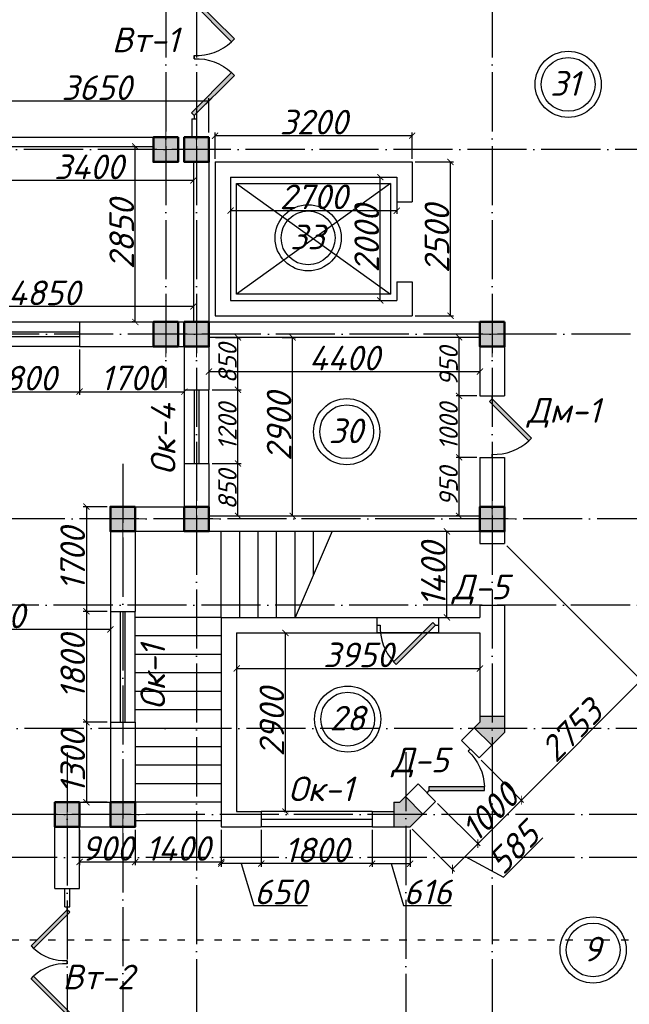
# Model space of a CAD drawing. Header units: millimetres. Extents: x 1112040 to 6903494, y -332921 to -150905.
# Tile 43 of 150: x 1520869 to 1530768, y -194403 to -178414. Entities that reach past the tile are written whole.
import ezdxf

# ---------------------------------------------------------------- set-up
doc = ezdxf.new("R2010")
doc.units = ezdxf.units.MM
doc.linetypes.add('ACAD_ISO03W100', pattern=[30, 12, -18])
doc.linetypes.add('ACAD_ISO04W100', pattern=[30, 24, -3, 0, -3])
for name, color, linetype in [('kolonn', 7, 'Continuous'), ('os', 253, 'Continuous'), ('razmer', 7, 'Continuous')]:
    doc.layers.add(name, color=color, linetype=linetype)
doc.styles.get("Standard").update_dxf_attribs({"font": 'isocpeui.ttf'})
doc.dimstyles.new('ISO-25', dxfattribs={"dimtxt": 400, "dimasz": 100, "dimexe": 50, "dimexo": 50, "dimgap": 20, "dimtad": 1, "dimdec": 0, "dimtxsty": 'Standard', "dimblk": 'ARCHTICK', "dimcen": 20, "dimclrd": 1, "dimclre": 1, "dimadec": 0, "dimazin": 0, "dimtfac": 1, "dimtdec": 0, "dimtmove": 0, "dimatfit": 3, "dimldrblk": 'ARCHTICK', "dimfxl": 1, "dimarcsym": 0})
doc.dimstyles.get("Standard").update_dxf_attribs({"dimtxt": 300, "dimasz": 100, "dimexe": 50, "dimexo": 50, "dimgap": 20, "dimtad": 1, "dimdec": 0, "dimzin": 0, "dimdsep": 46, "dimtxsty": 'Standard', "dimblk": 'ARCHTICK', "dimcen": 20, "dimclrd": 1, "dimclre": 1, "dimclrt": 256, "dimadec": 0, "dimazin": 0, "dimtfac": 1, "dimtdec": 0, "dimtofl": 0, "dimtmove": 0, "dimatfit": 3, "dimldrblk": 'ARCHTICK', "dimfxl": 1, "dimtolj": 1, "dimtzin": 0, "dimarcsym": 0})

# ---------------------------------------------------------------- blocks, each defined once
blk = doc.blocks.new('ghsdd')
at = {"ltscale": 50}
h = blk.add_hatch(color=256, dxfattribs=at)
h.paths.add_polyline_path([(0, 200), (-200, 200), (-200, 0), (0, 0)])
h.paths.add_polyline_path([(200, 0), (200, 200), (0, 200), (0, 0)])
h.paths.add_polyline_path([(0, 0), (-200, 0), (-200, -200), (0, -200)])
h.paths.add_polyline_path([(0, 0), (0, -200), (200, -200), (200, 0)])
at = {"lineweight": 0}
for p, q in [((0, -374), (0, 374)), ((-374, 0), (374, 0))]:
    blk.add_line(p, q, dxfattribs=at)
at = {"lineweight": 50, "ltscale": 50}
blk.add_lwpolyline([(200, 200), (200, -200), (-200, -200), (-200, 200), (200, 200)], dxfattribs=at)
blk = doc.blocks.new('jfgjhsdf')
blk.add_hatch(color=1).paths.add_polyline_path([(-593, 731), (-637, 687), (0, 50), (44, 94)])
at = {"color": 1}
for p, q in [((0, 1000), (0, 950)), ((0, 50), (0, 0))]:
    blk.add_line(p, q, dxfattribs=at)
blk.add_lwpolyline([(0, 50), (-637, 687), (-593, 731), (44, 94), (0, 50)], dxfattribs=at)
blk.add_arc((-33, 130), 821, 87.662, 132.9147, dxfattribs=at)
blk = doc.blocks.new('_ArchTick')
at = {"color": 0, "linetype": 'ByBlock', "const_width": 0.15}
blk.add_lwpolyline([(-0.5, -0.5), (0.5, 0.5)], dxfattribs=at)
blk = doc.blocks.new('*D2472')
at = {"color": 1, "lineweight": -2, "transparency": 16777216}
for p, q in [((1525162, -188372), (1525233, -188372)), ((1525183, -191272), (1525183, -188372)), ((1525162, -191272), (1525233, -191272))]:
    blk.add_line(p, q, dxfattribs=at)
at = {"color": 1, "lineweight": -2, "transparency": 16777216, "xscale": 100, "yscale": 100, "zscale": 100}
for p, rotation in [((1525183, -188372), 90), ((1525183, -191272), 270)]:
    blk.add_blockref('_ArchTick', p, dxfattribs=dict(at, rotation=rotation))
at = {"color": 0, "transparency": 16777216, "insert": (1524963, -189822), "char_height": 400, "attachment_point": 5, "rotation": 90}
blk.add_mtext('2900', dxfattribs=at)
blk = doc.blocks.new('*D2473')
at = {"color": 1, "lineweight": -2, "transparency": 16777216}
for p, q in [((1524392, -188892), (1524392, -188999)), ((1524392, -188949), (1528342, -188949)), ((1528342, -188892), (1528342, -188999))]:
    blk.add_line(p, q, dxfattribs=at)
at = {"color": 1, "lineweight": -2, "transparency": 16777216, "xscale": 100, "yscale": 100, "zscale": 100, "rotation": 180}
blk.add_blockref('_ArchTick', (1524392, -188949), dxfattribs=at)
at = {"color": 1, "lineweight": -2, "transparency": 16777216, "xscale": 100, "yscale": 100, "zscale": 100}
blk.add_blockref('_ArchTick', (1528342, -188949), dxfattribs=at)
at = {"color": 0, "transparency": 16777216, "insert": (1526367, -188729), "char_height": 400, "attachment_point": 5}
blk.add_mtext('3950', dxfattribs=at)
blk = doc.blocks.new('*D2419')
at = {"color": 1, "lineweight": -2, "transparency": 16777216}
for p, q in [((1525129, -183572), (1525351, -183572)), ((1525301, -186472), (1525301, -183572)), ((1525129, -186472), (1525351, -186472))]:
    blk.add_line(p, q, dxfattribs=at)
at = {"color": 1, "lineweight": -2, "transparency": 16777216, "xscale": 100, "yscale": 100, "zscale": 100}
for p, rotation in [((1525301, -183572), 90), ((1525301, -186472), 270)]:
    blk.add_blockref('_ArchTick', p, dxfattribs=dict(at, rotation=rotation))
at = {"color": 0, "transparency": 16777216, "insert": (1525081, -185022), "char_height": 400, "attachment_point": 5, "rotation": 90}
blk.add_mtext('2900', dxfattribs=at)
blk = doc.blocks.new('*D2476')
at = {"color": 1, "lineweight": -2, "transparency": 16777216}
for p, q in [((1523942, -184047), (1523942, -184179)), ((1523942, -184129), (1528342, -184129)), ((1528342, -184097), (1528342, -184179))]:
    blk.add_line(p, q, dxfattribs=at)
at = {"color": 1, "lineweight": -2, "transparency": 16777216, "xscale": 100, "yscale": 100, "zscale": 100, "rotation": 180}
blk.add_blockref('_ArchTick', (1523942, -184129), dxfattribs=at)
at = {"color": 1, "lineweight": -2, "transparency": 16777216, "xscale": 100, "yscale": 100, "zscale": 100}
blk.add_blockref('_ArchTick', (1528342, -184129), dxfattribs=at)
at = {"color": 0, "transparency": 16777216, "insert": (1526142, -183909), "char_height": 400, "attachment_point": 5}
blk.add_mtext('4400', dxfattribs=at)
blk = doc.blocks.new('*D2477')
at = {"color": 1, "lineweight": -2, "transparency": 16777216}
for p, q in [((1527721, -186722), (1527856, -186722)), ((1527806, -188122), (1527806, -186722)), ((1527721, -188122), (1527856, -188122))]:
    blk.add_line(p, q, dxfattribs=at)
at = {"color": 1, "lineweight": -2, "transparency": 16777216, "xscale": 100, "yscale": 100, "zscale": 100}
for p, rotation in [((1527806, -186722), 90), ((1527806, -188122), 270)]:
    blk.add_blockref('_ArchTick', p, dxfattribs=dict(at, rotation=rotation))
at = {"color": 0, "transparency": 16777216, "insert": (1527586, -187422), "char_height": 400, "attachment_point": 5, "rotation": 90}
blk.add_mtext('1400', dxfattribs=at)
blk = doc.blocks.new('*D2478')
at = {"color": 1, "lineweight": -2, "transparency": 16777216}
for p, q in [((1522742, -191572), (1522742, -192143)), ((1524142, -191572), (1524142, -192143)), ((1524142, -192093), (1522742, -192093))]:
    blk.add_line(p, q, dxfattribs=at)
at = {"color": 1, "lineweight": -2, "transparency": 16777216, "xscale": 100, "yscale": 100, "zscale": 100, "rotation": 180}
blk.add_blockref('_ArchTick', (1522742, -192093), dxfattribs=at)
at = {"color": 1, "lineweight": -2, "transparency": 16777216, "xscale": 100, "yscale": 100, "zscale": 100}
blk.add_blockref('_ArchTick', (1524142, -192093), dxfattribs=at)
at = {"color": 0, "transparency": 16777216, "insert": (1523442, -191873), "char_height": 400, "attachment_point": 5}
blk.add_mtext('1400', dxfattribs=at)
blk = doc.blocks.new('*D2480')
at = {"color": 1, "lineweight": -2, "transparency": 16777216}
for p, q in [((1524292, -181271), (1524292, -181564)), ((1526992, -181271), (1526992, -181564)), ((1524292, -181514), (1526992, -181514))]:
    blk.add_line(p, q, dxfattribs=at)
at = {"color": 1, "lineweight": -2, "transparency": 16777216, "xscale": 100, "yscale": 100, "zscale": 100, "rotation": 180}
blk.add_blockref('_ArchTick', (1524292, -181514), dxfattribs=at)
at = {"color": 1, "lineweight": -2, "transparency": 16777216, "xscale": 100, "yscale": 100, "zscale": 100}
blk.add_blockref('_ArchTick', (1526992, -181514), dxfattribs=at)
at = {"color": 0, "transparency": 16777216, "insert": (1525642, -181291), "char_height": 400, "attachment_point": 5}
blk.add_mtext('2700', dxfattribs=at)
blk = doc.blocks.new('*D2481')
at = {"color": 1, "lineweight": -2, "transparency": 16777216}
for p, q in [((1526724, -182972), (1526724, -180972)), ((1526745, -180972), (1526774, -180972)), ((1526745, -182972), (1526774, -182972))]:
    blk.add_line(p, q, dxfattribs=at)
at = {"color": 1, "lineweight": -2, "transparency": 16777216, "xscale": 100, "yscale": 100, "zscale": 100}
for p, rotation in [((1526724, -180972), 90), ((1526724, -182972), 270)]:
    blk.add_blockref('_ArchTick', p, dxfattribs=dict(at, rotation=rotation))
at = {"color": 0, "transparency": 16777216, "insert": (1526504, -181972), "char_height": 400, "attachment_point": 5, "rotation": 90}
blk.add_mtext('2000', dxfattribs=at)
blk = doc.blocks.new('*D2519')
at = {"layer": 'razmer', "color": 1, "lineweight": -2, "transparency": 16777216}
for p, q in [((1523692, -183070), (1518842, -183070)), ((1518842, -183071), (1518842, -183120)), ((1523692, -183071), (1523692, -183120))]:
    blk.add_line(p, q, dxfattribs=at)
at = {"layer": 'razmer', "color": 1, "lineweight": -2, "transparency": 16777216, "xscale": 100, "yscale": 100, "zscale": 100, "rotation": 180}
blk.add_blockref('_ArchTick', (1518842, -183070), dxfattribs=at)
at = {"layer": 'razmer', "color": 1, "lineweight": -2, "transparency": 16777216, "xscale": 100, "yscale": 100, "zscale": 100}
blk.add_blockref('_ArchTick', (1523692, -183070), dxfattribs=at)
at = {"layer": 'razmer', "color": 0, "transparency": 16777216, "insert": (1521267, -182850), "char_height": 400, "attachment_point": 5}
blk.add_mtext('4850', dxfattribs=at)
blk = doc.blocks.new('*D2520')
at = {"layer": 'razmer', "color": 1, "lineweight": -2, "transparency": 16777216}
for p, q in [((1522717, -180472), (1522696, -180472)), ((1522746, -183322), (1522746, -180472)), ((1522717, -183322), (1522696, -183322))]:
    blk.add_line(p, q, dxfattribs=at)
at = {"layer": 'razmer', "color": 1, "lineweight": -2, "transparency": 16777216, "xscale": 100, "yscale": 100, "zscale": 100}
for p, rotation in [((1522746, -180472), 90), ((1522746, -183322), 270)]:
    blk.add_blockref('_ArchTick', p, dxfattribs=dict(at, rotation=rotation))
at = {"layer": 'razmer', "color": 0, "transparency": 16777216, "insert": (1522526, -181897), "char_height": 400, "attachment_point": 5, "rotation": 90}
blk.add_mtext('2850', dxfattribs=at)
blk = doc.blocks.new('*D2758')
at = {"layer": 'razmer', "color": 1, "lineweight": -2, "transparency": 16777216}
for p, q in [((1520292, -180522), (1520292, -181074)), ((1523692, -180865), (1523692, -181074)), ((1523692, -181024), (1520292, -181024))]:
    blk.add_line(p, q, dxfattribs=at)
at = {"layer": 'razmer', "color": 1, "lineweight": -2, "transparency": 16777216, "xscale": 100, "yscale": 100, "zscale": 100, "rotation": 180}
blk.add_blockref('_ArchTick', (1520292, -181024), dxfattribs=at)
at = {"layer": 'razmer', "color": 1, "lineweight": -2, "transparency": 16777216, "xscale": 100, "yscale": 100, "zscale": 100}
blk.add_blockref('_ArchTick', (1523692, -181024), dxfattribs=at)
at = {"layer": 'razmer', "color": 0, "transparency": 16777216, "insert": (1521992, -180804), "char_height": 400, "attachment_point": 5}
blk.add_mtext('3400', dxfattribs=at)
blk = doc.blocks.new('*D2787')
at = {"color": 1, "lineweight": -2, "transparency": 16777216}
for p, q in [((1520042, -183772), (1520042, -184505)), ((1521842, -183772), (1521842, -184505)), ((1520042, -184455), (1521842, -184455))]:
    blk.add_line(p, q, dxfattribs=at)
at = {"color": 1, "lineweight": -2, "transparency": 16777216, "xscale": 100, "yscale": 100, "zscale": 100, "rotation": 180}
blk.add_blockref('_ArchTick', (1520042, -184455), dxfattribs=at)
at = {"color": 1, "lineweight": -2, "transparency": 16777216, "xscale": 100, "yscale": 100, "zscale": 100}
blk.add_blockref('_ArchTick', (1521842, -184455), dxfattribs=at)
at = {"color": 0, "transparency": 16777216, "insert": (1520942, -184235), "char_height": 400, "attachment_point": 5}
blk.add_mtext('1800', dxfattribs=at)
blk = doc.blocks.new('*D2788')
at = {"color": 1, "lineweight": -2, "transparency": 16777216}
for p, q in [((1521842, -183772), (1521842, -184505)), ((1523542, -183772), (1523542, -184505)), ((1521842, -184455), (1523542, -184455))]:
    blk.add_line(p, q, dxfattribs=at)
at = {"color": 1, "lineweight": -2, "transparency": 16777216, "xscale": 100, "yscale": 100, "zscale": 100, "rotation": 180}
blk.add_blockref('_ArchTick', (1521842, -184455), dxfattribs=at)
at = {"color": 1, "lineweight": -2, "transparency": 16777216, "xscale": 100, "yscale": 100, "zscale": 100}
blk.add_blockref('_ArchTick', (1523542, -184455), dxfattribs=at)
at = {"color": 0, "transparency": 16777216, "insert": (1522692, -184233), "char_height": 400, "attachment_point": 5}
blk.add_mtext('1700', dxfattribs=at)
blk = doc.blocks.new('*D2789')
at = {"color": 1, "lineweight": -2, "transparency": 16777216}
for p, q in [((1522292, -186322), (1521902, -186322)), ((1521952, -186322), (1521952, -188022)), ((1522292, -188022), (1521902, -188022))]:
    blk.add_line(p, q, dxfattribs=at)
at = {"color": 1, "lineweight": -2, "transparency": 16777216, "xscale": 100, "yscale": 100, "zscale": 100}
for p, rotation in [((1521952, -186322), 90), ((1521952, -188022), 270)]:
    blk.add_blockref('_ArchTick', p, dxfattribs=dict(at, rotation=rotation))
at = {"color": 0, "transparency": 16777216, "insert": (1521730, -187172), "char_height": 400, "attachment_point": 5, "rotation": 90}
blk.add_mtext('1700', dxfattribs=at)
blk = doc.blocks.new('*D2790')
at = {"color": 1, "lineweight": -2, "transparency": 16777216}
for p, q in [((1522292, -188022), (1521902, -188022)), ((1521952, -188022), (1521952, -189822)), ((1522292, -189822), (1521902, -189822))]:
    blk.add_line(p, q, dxfattribs=at)
at = {"color": 1, "lineweight": -2, "transparency": 16777216, "xscale": 100, "yscale": 100, "zscale": 100}
for p, rotation in [((1521952, -188022), 90), ((1521952, -189822), 270)]:
    blk.add_blockref('_ArchTick', p, dxfattribs=dict(at, rotation=rotation))
at = {"color": 0, "transparency": 16777216, "insert": (1521732, -188922), "char_height": 400, "attachment_point": 5, "rotation": 90}
blk.add_mtext('1800', dxfattribs=at)
blk = doc.blocks.new('*D2791')
at = {"color": 1, "lineweight": -2, "transparency": 16777216}
for p, q in [((1522292, -189822), (1521902, -189822)), ((1521952, -189822), (1521952, -191122)), ((1522292, -191122), (1521902, -191122))]:
    blk.add_line(p, q, dxfattribs=at)
at = {"color": 1, "lineweight": -2, "transparency": 16777216, "xscale": 100, "yscale": 100, "zscale": 100}
for p, rotation in [((1521952, -189822), 90), ((1521952, -191122), 270)]:
    blk.add_blockref('_ArchTick', p, dxfattribs=dict(at, rotation=rotation))
at = {"color": 0, "transparency": 16777216, "insert": (1521732, -190472), "char_height": 400, "attachment_point": 5, "rotation": 90}
blk.add_mtext('1300', dxfattribs=at)
blk = doc.blocks.new('*D2793')
at = {"color": 1, "lineweight": -2, "transparency": 16777216}
for p, q in [((1522342, -188316), (1518442, -188316)), ((1518442, -188334), (1518442, -188366)), ((1522342, -188334), (1522342, -188366))]:
    blk.add_line(p, q, dxfattribs=at)
at = {"color": 1, "lineweight": -2, "transparency": 16777216, "xscale": 100, "yscale": 100, "zscale": 100, "rotation": 180}
blk.add_blockref('_ArchTick', (1518442, -188316), dxfattribs=at)
at = {"color": 1, "lineweight": -2, "transparency": 16777216, "xscale": 100, "yscale": 100, "zscale": 100}
blk.add_blockref('_ArchTick', (1522342, -188316), dxfattribs=at)
at = {"color": 0, "transparency": 16777216, "insert": (1520392, -188096), "char_height": 400, "attachment_point": 5}
blk.add_mtext('3900', dxfattribs=at)
blk = doc.blocks.new('*D2914')
at = {"color": 1, "lineweight": -2, "transparency": 16777216}
for p, q in [((1524792, -191572), (1524792, -192169)), ((1526592, -191572), (1526592, -192169)), ((1526592, -192119), (1524792, -192119))]:
    blk.add_line(p, q, dxfattribs=at)
at = {"color": 1, "lineweight": -2, "transparency": 16777216, "xscale": 100, "yscale": 100, "zscale": 100, "rotation": 180}
blk.add_blockref('_ArchTick', (1524792, -192119), dxfattribs=at)
at = {"color": 1, "lineweight": -2, "transparency": 16777216, "xscale": 100, "yscale": 100, "zscale": 100}
blk.add_blockref('_ArchTick', (1526592, -192119), dxfattribs=at)
at = {"color": 0, "transparency": 16777216, "insert": (1525692, -191899), "char_height": 400, "attachment_point": 5}
blk.add_mtext('1800', dxfattribs=at)
blk = doc.blocks.new('*D2915')
at = {"color": 1, "lineweight": -2, "transparency": 16777216}
for p, q in [((1524142, -191572), (1524142, -192169)), ((1524792, -191572), (1524792, -192169)), ((1524792, -192119), (1524142, -192119)), ((1524467, -192119), (1524671, -192799)), ((1524671, -192799), (1525542, -192799))]:
    blk.add_line(p, q, dxfattribs=at)
at = {"color": 1, "lineweight": -2, "transparency": 16777216, "xscale": 100, "yscale": 100, "zscale": 100, "rotation": 180}
blk.add_blockref('_ArchTick', (1524142, -192119), dxfattribs=at)
at = {"color": 1, "lineweight": -2, "transparency": 16777216, "xscale": 100, "yscale": 100, "zscale": 100}
blk.add_blockref('_ArchTick', (1524792, -192119), dxfattribs=at)
at = {"color": 0, "transparency": 16777216, "insert": (1525106, -192579), "char_height": 400, "attachment_point": 5}
blk.add_mtext('650', dxfattribs=at)
blk = doc.blocks.new('*D2916')
at = {"color": 1, "lineweight": -2, "transparency": 16777216}
for p, q in [((1521842, -191572), (1521842, -192143)), ((1522742, -191572), (1522742, -192143)), ((1522742, -192093), (1521842, -192093))]:
    blk.add_line(p, q, dxfattribs=at)
at = {"color": 1, "lineweight": -2, "transparency": 16777216, "xscale": 100, "yscale": 100, "zscale": 100, "rotation": 180}
blk.add_blockref('_ArchTick', (1521842, -192093), dxfattribs=at)
at = {"color": 1, "lineweight": -2, "transparency": 16777216, "xscale": 100, "yscale": 100, "zscale": 100}
blk.add_blockref('_ArchTick', (1522742, -192093), dxfattribs=at)
at = {"color": 0, "transparency": 16777216, "insert": (1522292, -191873), "char_height": 400, "attachment_point": 5}
blk.add_mtext('900', dxfattribs=at)
blk = doc.blocks.new('*D2917')
at = {"color": 1, "lineweight": -2, "transparency": 16777216}
for p, q in [((1526592, -191572), (1526592, -192169)), ((1527208, -191572), (1527208, -192169)), ((1526592, -192119), (1527208, -192119)), ((1526900, -192119), (1527104, -192799)), ((1527104, -192799), (1527882, -192799))]:
    blk.add_line(p, q, dxfattribs=at)
at = {"color": 1, "lineweight": -2, "transparency": 16777216, "xscale": 100, "yscale": 100, "zscale": 100, "rotation": 180}
blk.add_blockref('_ArchTick', (1526592, -192119), dxfattribs=at)
at = {"color": 1, "lineweight": -2, "transparency": 16777216, "xscale": 100, "yscale": 100, "zscale": 100}
blk.add_blockref('_ArchTick', (1527208, -192119), dxfattribs=at)
at = {"color": 0, "transparency": 16777216, "insert": (1527493, -192579), "char_height": 400, "attachment_point": 5}
blk.add_mtext('616', dxfattribs=at)
blk = doc.blocks.new('*D2918')
at = {"color": 1, "lineweight": -2, "transparency": 16777216}
for p, q in [((1528364, -190437), (1529051, -191124)), ((1527656, -191144), (1528344, -191831)), ((1528308, -191795), (1529015, -191088))]:
    blk.add_line(p, q, dxfattribs=at)
at = {"color": 1, "lineweight": -2, "transparency": 16777216, "xscale": 100, "yscale": 100, "zscale": 100}
for p, rotation in [((1529015, -191088), 45), ((1528308, -191795), 225)]:
    blk.add_blockref('_ArchTick', p, dxfattribs=dict(at, rotation=rotation))
at = {"color": 0, "transparency": 16777216, "insert": (1528506, -191286), "char_height": 400, "attachment_point": 5, "rotation": 45}
blk.add_mtext('1000', dxfattribs=at)
blk = doc.blocks.new('*D2919')
at = {"color": 1, "lineweight": -2, "transparency": 16777216}
for p, q in [((1528777, -186957), (1530997, -189177)), ((1529015, -191088), (1530962, -189142)), ((1528364, -190437), (1529051, -191124))]:
    blk.add_line(p, q, dxfattribs=at)
at = {"color": 1, "lineweight": -2, "transparency": 16777216, "xscale": 100, "yscale": 100, "zscale": 100}
for p, rotation in [((1530962, -189142), 44.99999999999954), ((1529015, -191088), 224.9999999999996)]:
    blk.add_blockref('_ArchTick', p, dxfattribs=dict(at, rotation=rotation))
at = {"color": 0, "transparency": 16777216, "insert": (1529831, -189958), "char_height": 400, "attachment_point": 5, "rotation": 45}
blk.add_mtext('2753', dxfattribs=at)
blk = doc.blocks.new('*D2920')
at = {"color": 1, "lineweight": -2, "transparency": 16777216}
for p, q in [((1527656, -191144), (1528344, -191831)), ((1527243, -191557), (1527930, -192244)), ((1528726, -192339), (1529364, -191702)), ((1528308, -191795), (1527895, -192209)), ((1528101, -192002), (1528726, -192339))]:
    blk.add_line(p, q, dxfattribs=at)
at = {"color": 1, "lineweight": -2, "transparency": 16777216, "xscale": 100, "yscale": 100, "zscale": 100}
for p, rotation in [((1528308, -191795), 44.99999999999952), ((1527895, -192209), 224.9999999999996)]:
    blk.add_blockref('_ArchTick', p, dxfattribs=dict(at, rotation=rotation))
at = {"color": 0, "transparency": 16777216, "insert": (1528890, -191865), "char_height": 400, "attachment_point": 5, "rotation": 45}
blk.add_mtext('585', dxfattribs=at)
blk = doc.blocks.new('*D2973')
at = {"color": 1, "lineweight": -2, "transparency": 16777216}
for p, q in [((1527292, -180722), (1527914, -180722)), ((1527864, -183222), (1527864, -180722)), ((1527292, -183222), (1527914, -183222))]:
    blk.add_line(p, q, dxfattribs=at)
at = {"color": 1, "lineweight": -2, "transparency": 16777216, "xscale": 100, "yscale": 100, "zscale": 100}
for p, rotation in [((1527864, -180722), 90), ((1527864, -183222), 270)]:
    blk.add_blockref('_ArchTick', p, dxfattribs=dict(at, rotation=rotation))
at = {"color": 0, "transparency": 16777216, "insert": (1527644, -181972), "char_height": 400, "attachment_point": 5, "rotation": 90}
blk.add_mtext('2500', dxfattribs=at)
blk = doc.blocks.new('*D2974')
at = {"color": 1, "lineweight": -2, "transparency": 16777216}
for p, q in [((1524042, -180672), (1524042, -180247)), ((1527242, -180297), (1524042, -180297)), ((1527242, -180672), (1527242, -180247))]:
    blk.add_line(p, q, dxfattribs=at)
at = {"color": 1, "lineweight": -2, "transparency": 16777216, "xscale": 100, "yscale": 100, "zscale": 100, "rotation": 180}
blk.add_blockref('_ArchTick', (1524042, -180297), dxfattribs=at)
at = {"color": 1, "lineweight": -2, "transparency": 16777216, "xscale": 100, "yscale": 100, "zscale": 100}
blk.add_blockref('_ArchTick', (1527242, -180297), dxfattribs=at)
at = {"color": 0, "transparency": 16777216, "insert": (1525642, -180077), "char_height": 400, "attachment_point": 5}
blk.add_mtext('3200', dxfattribs=at)
blk = doc.blocks.new('*D2975')
at = {"color": 1, "lineweight": -2, "transparency": 16777216}
for p, q in [((1520292, -180272), (1520292, -179688)), ((1523942, -180247), (1523942, -179688)), ((1523942, -179738), (1520292, -179738))]:
    blk.add_line(p, q, dxfattribs=at)
at = {"color": 1, "lineweight": -2, "transparency": 16777216, "xscale": 100, "yscale": 100, "zscale": 100, "rotation": 180}
blk.add_blockref('_ArchTick', (1520292, -179738), dxfattribs=at)
at = {"color": 1, "lineweight": -2, "transparency": 16777216, "xscale": 100, "yscale": 100, "zscale": 100}
blk.add_blockref('_ArchTick', (1523942, -179738), dxfattribs=at)
at = {"color": 0, "transparency": 16777216, "insert": (1522117, -179518), "char_height": 400, "attachment_point": 5}
blk.add_mtext('3650', dxfattribs=at)
blk = doc.blocks.new('*D3042')
at = {"color": 1, "lineweight": -2, "transparency": 16777216}
for p, q in [((1528292, -185522), (1527954, -185522)), ((1528004, -186472), (1528004, -185522)), ((1528011, -186472), (1527954, -186472))]:
    blk.add_line(p, q, dxfattribs=at)
at = {"color": 1, "lineweight": -2, "transparency": 16777216, "xscale": 100, "yscale": 100, "zscale": 100}
for p, rotation in [((1528004, -185522), 90), ((1528004, -186472), 270)]:
    blk.add_blockref('_ArchTick', p, dxfattribs=dict(at, rotation=rotation))
at = {"transparency": 16777216, "insert": (1527834, -185997), "char_height": 300, "attachment_point": 5, "rotation": 90}
blk.add_mtext('\\A1;950', dxfattribs=at)
blk = doc.blocks.new('*D3043')
at = {"color": 1, "lineweight": -2, "transparency": 16777216}
for p, q in [((1528292, -184522), (1527954, -184522)), ((1528004, -185522), (1528004, -184522)), ((1528292, -185522), (1527954, -185522))]:
    blk.add_line(p, q, dxfattribs=at)
at = {"color": 1, "lineweight": -2, "transparency": 16777216, "xscale": 100, "yscale": 100, "zscale": 100}
for p, rotation in [((1528004, -184522), 90), ((1528004, -185522), 270)]:
    blk.add_blockref('_ArchTick', p, dxfattribs=dict(at, rotation=rotation))
at = {"transparency": 16777216, "insert": (1527834, -185022), "char_height": 300, "attachment_point": 5, "rotation": 90}
blk.add_mtext('\\A1;1000', dxfattribs=at)
blk = doc.blocks.new('*D3044')
at = {"color": 1, "lineweight": -2, "transparency": 16777216}
for p, q in [((1528292, -183572), (1527954, -183572)), ((1528004, -184522), (1528004, -183572)), ((1528292, -184522), (1527954, -184522))]:
    blk.add_line(p, q, dxfattribs=at)
at = {"color": 1, "lineweight": -2, "transparency": 16777216, "xscale": 100, "yscale": 100, "zscale": 100}
for p, rotation in [((1528004, -183572), 90), ((1528004, -184522), 270)]:
    blk.add_blockref('_ArchTick', p, dxfattribs=dict(at, rotation=rotation))
at = {"transparency": 16777216, "insert": (1527834, -184047), "char_height": 300, "attachment_point": 5, "rotation": 90}
blk.add_mtext('\\A1;950', dxfattribs=at)
blk = doc.blocks.new('*D3045')
at = {"color": 1, "lineweight": -2, "transparency": 16777216}
for p, q in [((1523992, -185622), (1524463, -185622)), ((1524413, -186472), (1524413, -185622)), ((1524165, -186472), (1524463, -186472))]:
    blk.add_line(p, q, dxfattribs=at)
at = {"color": 1, "lineweight": -2, "transparency": 16777216, "xscale": 100, "yscale": 100, "zscale": 100}
for p, rotation in [((1524413, -185622), 90), ((1524413, -186472), 270)]:
    blk.add_blockref('_ArchTick', p, dxfattribs=dict(at, rotation=rotation))
at = {"transparency": 16777216, "insert": (1524243, -186047), "char_height": 300, "attachment_point": 5, "rotation": 90}
blk.add_mtext('\\A1;850', dxfattribs=at)
blk = doc.blocks.new('*D3046')
at = {"color": 1, "lineweight": -2, "transparency": 16777216}
for p, q in [((1523992, -184422), (1524463, -184422)), ((1524413, -185622), (1524413, -184422)), ((1523992, -185622), (1524463, -185622))]:
    blk.add_line(p, q, dxfattribs=at)
at = {"color": 1, "lineweight": -2, "transparency": 16777216, "xscale": 100, "yscale": 100, "zscale": 100}
for p, rotation in [((1524413, -184422), 90), ((1524413, -185622), 270)]:
    blk.add_blockref('_ArchTick', p, dxfattribs=dict(at, rotation=rotation))
at = {"transparency": 16777216, "insert": (1524243, -185022), "char_height": 300, "attachment_point": 5, "rotation": 90}
blk.add_mtext('\\A1;1200', dxfattribs=at)
blk = doc.blocks.new('*D3047')
at = {"color": 1, "lineweight": -2, "transparency": 16777216}
for p, q in [((1524047, -183572), (1524463, -183572)), ((1524413, -184422), (1524413, -183572)), ((1523992, -184422), (1524463, -184422))]:
    blk.add_line(p, q, dxfattribs=at)
at = {"color": 1, "lineweight": -2, "transparency": 16777216, "xscale": 100, "yscale": 100, "zscale": 100}
for p, rotation in [((1524413, -183572), 90), ((1524413, -184422), 270)]:
    blk.add_blockref('_ArchTick', p, dxfattribs=dict(at, rotation=rotation))
at = {"transparency": 16777216, "insert": (1524243, -183997), "char_height": 300, "attachment_point": 5, "rotation": 90}
blk.add_mtext('\\A1;850', dxfattribs=at)
blk = doc.blocks.new('swww222s')
at = {"color": 1}
for centre, radius in [((0, 0), 537), ((0, 0), 437), ((-4223, -2493), 537), ((-4223, -2493), 437), ((-3596, -5641), 537), ((-3596, -5641), 437), ((-3580, -10308), 537), ((-3580, -10308), 437), ((405, -14057), 537), ((405, -14057), 437)]:
    blk.add_circle(centre, radius, dxfattribs=at)
for s, p in [('31', (-293, -185)), ('33', (-4516, -2678)), ('30', (-3889, -5827)), ('28', (-3873, -10493)), ('9', (242, -14243))]:
    blk.add_text(s, height=400, dxfattribs=at).set_placement(p)

msp = doc.modelspace()

# ---------------------------------------------------------------- hatches: boundary and pattern name
at = {"layer": 'kolonn'}
h = msp.add_hatch(color=256, dxfattribs=at)
h.paths.add_polyline_path([(1528341.8, -189721.9), (1528341.8, -189821.9), (1528250.4, -189913.3), (1528533.2, -190196.2), (1528741.8, -189987.6), (1528741.8, -189721.9)])
h.paths.add_polyline_path([(1531550.4, -190196.2), (1531833.2, -189913.3), (1531741.8, -189821.9), (1531741.8, -189721.9), (1531341.8, -189721.9), (1531341.8, -189987.6)])
h.paths.add_polyline_path([(1533141.8, -191121.9), (1533041.8, -191121.9), (1532950.4, -191030.5), (1532667.6, -191313.3), (1532876.1, -191521.9), (1533141.8, -191521.9)])
h.paths.add_polyline_path([(1533141.8, -195921.9), (1532876.1, -195921.9), (1532667.6, -196130.5), (1532950.4, -196413.3), (1533041.8, -196321.9), (1533141.8, -196321.9)])
h.paths.add_polyline_path([(1531741.8, -197721.9), (1531741.8, -197621.9), (1531833.2, -197530.5), (1531550.4, -197247.7), (1531341.8, -197456.2), (1531341.8, -197721.9)])
h.paths.add_polyline_path([(1528250.4, -197530.5), (1528341.8, -197621.9), (1528341.8, -197721.9), (1528741.8, -197721.9), (1528741.8, -197456.2), (1528533.2, -197247.7)])
h.paths.add_polyline_path([(1526941.8, -196321.9), (1527041.8, -196321.9), (1527133.2, -196413.3), (1527416.1, -196130.5), (1527207.5, -195921.9), (1526941.8, -195921.9)])
h.paths.add_polyline_path([(1527133.2, -191030.5), (1527041.8, -191121.9), (1526941.8, -191121.9), (1526941.8, -191521.9), (1527207.5, -191521.9), (1527416.1, -191313.3)])

# ---------------------------------------------------------------- linework, layer by layer
at = {"color": 1}
for p, q in [((1523661.8, -180021.9), (1523661.8, -180321.9)), ((1523661.8, -180021.9), (1523741.8, -180021.9)), ((1523741.8, -180021.9), (1523741.8, -180321.9)), ((1520041.8, -183321.9), (1521841.8, -183321.9)), ((1520041.8, -183481.9), (1521841.8, -183481.9)), ((1521841.8, -183561.9), (1520041.8, -183561.9)), ((1521841.8, -183721.9), (1520041.8, -183721.9)), ((1523541.8, -184421.9), (1523541.8, -185621.9)), ((1523701.8, -184421.9), (1523701.8, -185621.9)), ((1523781.8, -185621.9), (1523781.8, -184421.9)), ((1523941.8, -185621.9), (1523941.8, -184421.9)), ((1522341.8, -188021.9), (1522341.8, -189821.9)), ((1522501.8, -188021.9), (1522501.8, -189821.9)), ((1522581.8, -189821.9), (1522581.8, -188021.9)), ((1522741.8, -189821.9), (1522741.8, -188021.9)), ((1526591.8, -191271.9), (1524791.8, -191271.9)), ((1524791.8, -191396.9), (1526591.8, -191396.9)), ((1526591.8, -191521.9), (1524791.8, -191521.9)), ((1521601.8, -192821.9), (1521601.8, -192521.9)), ((1521681.8, -192821.9), (1521681.8, -192521.9)), ((1521601.8, -192821.9), (1521681.8, -192821.9))]:
    msp.add_line(p, q, dxfattribs=at)
at = {"lineweight": 30}
for p, q in [((1520291.8, -180321.9), (1523441.8, -180321.9)), ((1523541.8, -180321.9), (1523941.8, -180321.9)), ((1523941.8, -180321.9), (1523941.8, -183321.9)), ((1520291.8, -180471.9), (1523041.8, -180471.9)), ((1523691.8, -180721.9), (1523691.8, -183321.9)), ((1524041.8, -180721.9), (1524041.8, -183221.9)), ((1524041.8, -180721.9), (1527241.8, -180721.9)), ((1527241.8, -180721.9), (1527241.8, -181371.9)), ((1524291.8, -180971.9), (1524291.8, -182971.9)), ((1524291.8, -180971.9), (1526991.8, -180971.9)), ((1526991.8, -180971.9), (1526991.8, -181371.9)), ((1526991.8, -181371.9), (1527241.8, -181371.9)), ((1526991.8, -182671.9), (1527241.8, -182671.9)), ((1526991.8, -182671.9), (1526991.8, -182971.9)), ((1527241.8, -182671.9), (1527241.8, -183221.9)), ((1524291.8, -182971.9), (1526991.8, -182971.9)), ((1524041.8, -183221.9), (1527241.8, -183221.9)), ((1521841.8, -183321.9), (1521841.8, -183721.9)), ((1521841.8, -183321.9), (1523691.8, -183321.9)), ((1523441.8, -183321.9), (1523441.8, -183721.9)), ((1523541.8, -183321.9), (1523541.8, -184421.9)), ((1523941.8, -183321.9), (1528741.8, -183321.9)), ((1528741.8, -183321.9), (1528741.8, -184521.9)), ((1521841.8, -183721.9), (1523541.8, -183721.9)), ((1523941.8, -183571.9), (1528341.8, -183571.9)), ((1523941.8, -183571.9), (1523941.8, -184421.9)), ((1528341.8, -183571.9), (1528341.8, -184521.9)), ((1523541.8, -184421.9), (1523941.8, -184421.9)), ((1528341.8, -184521.9), (1528741.8, -184521.9)), ((1523541.8, -185621.9), (1523541.8, -186321.9)), ((1523541.8, -185621.9), (1523941.8, -185621.9)), ((1523941.8, -185621.9), (1523941.8, -186471.9)), ((1528341.8, -185521.9), (1528741.8, -185521.9)), ((1528341.8, -185521.9), (1528341.8, -186471.9)), ((1528741.8, -185521.9), (1528741.8, -186921.9)), ((1522341.8, -186321.9), (1522341.8, -188021.9)), ((1522341.8, -186321.9), (1523541.8, -186321.9)), ((1523941.8, -186471.9), (1528341.8, -186471.9)), ((1522741.8, -186721.9), (1522741.8, -188021.9)), ((1522741.8, -186721.9), (1528341.8, -186721.9)), ((1528341.8, -186721.9), (1528341.8, -186921.9)), ((1528341.8, -186921.9), (1528741.8, -186921.9)), ((1522341.8, -188021.9), (1522741.8, -188021.9)), ((1528341.8, -187921.9), (1528741.8, -187921.9)), ((1528341.8, -187921.9), (1528341.8, -188121.9)), ((1528741.8, -187921.9), (1528741.8, -189987.6)), ((1524141.8, -188121.9), (1524141.8, -191521.9)), ((1524141.8, -188121.9), (1528341.8, -188121.9)), ((1524391.8, -188371.9), (1524391.8, -191271.9)), ((1524391.8, -188371.9), (1528341.8, -188371.9)), ((1528341.8, -188371.9), (1528341.8, -189821.9)), ((1528341.8, -189721.9), (1528741.8, -189721.9)), ((1522341.8, -189821.9), (1522341.8, -191121.9)), ((1522341.8, -189821.9), (1522741.8, -189821.9)), ((1522741.8, -189821.9), (1522741.8, -191521.9)), ((1528045.4, -190118.4), (1528341.8, -189821.9)), ((1528250.4, -189913.3), (1528533.2, -190196.2)), ((1528045.4, -190118.4), (1528328.2, -190401.2)), ((1528328.2, -190401.2), (1528741.8, -189987.6)), ((1527041.8, -191121.9), (1527338.3, -190825.5)), ((1527338.3, -190825.5), (1527621.1, -191108.3)), ((1527133.2, -191030.5), (1527416.1, -191313.3)), ((1521441.8, -191121.9), (1522341.8, -191121.9)), ((1521441.8, -192521.9), (1521441.8, -191121.9)), ((1526941.8, -191121.9), (1527041.8, -191121.9)), ((1526941.8, -191121.9), (1526941.8, -191521.9)), ((1527207.5, -191521.9), (1527621.1, -191108.3)), ((1524391.8, -191271.9), (1524791.8, -191271.9)), ((1524791.8, -191271.9), (1524791.8, -191521.9)), ((1526591.8, -191271.9), (1526591.8, -191521.9)), ((1526591.8, -191271.9), (1526941.8, -191271.9)), ((1521841.8, -191521.9), (1522741.8, -191521.9)), ((1521841.8, -192521.9), (1521841.8, -191521.9)), ((1524141.8, -191521.9), (1524791.8, -191521.9)), ((1526591.8, -191521.9), (1527207.5, -191521.9)), ((1521441.8, -192521.9), (1521841.8, -192521.9))]:
    msp.add_line(p, q, dxfattribs=at)
for p, q in [((1526891.8, -181071.9), (1524391.8, -182871.9)), ((1524391.8, -181071.9), (1526891.8, -182871.9)), ((1524141.8, -188121.9), (1524141.8, -186721.9)), ((1524441.8, -188121.9), (1524441.8, -186721.9)), ((1524741.8, -188121.9), (1524741.8, -186721.9)), ((1525041.8, -188121.9), (1525041.8, -186721.9)), ((1525341.8, -188121.9), (1525341.8, -186721.9)), ((1525941.8, -186721.9), (1525341.8, -188121.9)), ((1525641.8, -187421.9), (1525641.8, -186721.9)), ((1524141.8, -188121.9), (1522741.8, -188121.9)), ((1524141.8, -188421.9), (1522741.8, -188421.9)), ((1524141.8, -188721.9), (1522741.8, -188721.9)), ((1524141.8, -189021.9), (1522741.8, -189021.9)), ((1524141.8, -189321.9), (1522741.8, -189321.9)), ((1524141.8, -189621.9), (1522741.8, -189621.9)), ((1524141.8, -189921.9), (1522741.8, -189921.9)), ((1524141.8, -190221.9), (1522741.8, -190221.9)), ((1524141.8, -190521.9), (1522741.8, -190521.9)), ((1524141.8, -190821.9), (1522741.8, -190821.9)), ((1524141.8, -191121.9), (1522741.8, -191121.9)), ((1524141.8, -191421.9), (1522741.8, -191421.9))]:
    msp.add_line(p, q)
at = {"color": 1, "linetype": 'ACAD_ISO03W100', "ltscale": 10}
msp.add_line((1512933, -193354.7), (1546977, -193354.7), dxfattribs=at)
at = {"lineweight": 30}
for points in [[(1523441.8, -180721.9), (1523041.8, -180721.9), (1523041.8, -180321.9), (1523441.8, -180321.9)], [(1523941.8, -180721.9), (1523541.8, -180721.9), (1523541.8, -180321.9), (1523941.8, -180321.9)], [(1527671.5, -188121.9), (1527671.5, -188371.9), (1526671.5, -188371.9), (1526671.5, -188121.9)]]:
    msp.add_lwpolyline(points, close=True, dxfattribs=at)
msp.add_lwpolyline([(1524391.8, -181071.9), (1526891.8, -181071.9), (1526891.8, -182871.9), (1524391.8, -182871.9)], close=True)
at = {"layer": 'os', "linetype": 'ACAD_ISO04W100', "ltscale": 40}
for p, q in [((1523241.8, -164865.7), (1523241.8, -184393.1)), ((1523741.8, -164865.7), (1523741.8, -226089.4)), ((1528541.8, -164865.7), (1528541.8, -230549.3)), ((1547099.6, -180521.9), (1484191.9, -180521.9)), ((1566790.3, -183521.9), (1484191.9, -183521.9)), ((1522541.8, -185624.7), (1522541.8, -226089.4)), ((1575607.2, -186521.9), (1484191.9, -186521.9)), ((1570383, -187921.9), (1484191.9, -187921.9)), ((1532710.3, -189921.9), (1484191.9, -189921.9)), ((1521641.8, -190316), (1521641.8, -226089.4)), ((1527141.8, -190306.6), (1527141.8, -230549.3)), ((1546680, -191321.9), (1484191.9, -191321.9)), ((1546680, -192021.9), (1484191.9, -192021.9))]:
    msp.add_line(p, q, dxfattribs=at)

# ---------------------------------------------------------------- block references
msp.add_blockref('swww222s', (1529775.5, -179463.8))
at = {"rotation": 180}
for p, xscale, yscale, zscale in [((1523701.8, -178021.9), 1.025641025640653, 1.025641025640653, 1.025641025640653), ((1521641.8, -192821.9), -0.9230769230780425, 0.9230769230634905, 0.9230769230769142)]:
    msp.add_blockref('jfgjhsdf', p, dxfattribs=dict(at, xscale=xscale, yscale=yscale, zscale=zscale))
for p, xscale, yscale, zscale in [((1523701.8, -180021.9), -1.025641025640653, 1.025641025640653, 1.025641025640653), ((1521641.8, -194621.9), 0.9230769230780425, 0.9230769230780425, 0.9230769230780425)]:
    msp.add_blockref('jfgjhsdf', p, dxfattribs=dict(xscale=xscale, yscale=yscale, zscale=zscale))
for p, rotation in [((1528541.8, -184521.9), 180), ((1527671.5, -188246.9), 89.99999999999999)]:
    msp.add_blockref('jfgjhsdf', p, dxfattribs=dict(rotation=rotation))
at = {"xscale": -1, "rotation": 315}
msp.add_blockref('jfgjhsdf', (1527479.7, -190966.9), dxfattribs=at)
at = {"layer": 'kolonn'}
for p in [(1523241.8, -180521.9), (1523741.8, -180521.9), (1523241.8, -183521.9), (1523741.8, -183521.9), (1528541.8, -183521.9), (1522541.8, -186521.9), (1523741.8, -186521.9), (1528541.8, -186521.9), (1521641.8, -191321.9), (1522541.8, -191321.9)]:
    msp.add_blockref('ghsdd', p, dxfattribs=at)

# ---------------------------------------------------------------- texts
at = {"color": 1}
for s, p in [('Вт-1', (1522366.9, -178941)), ('Дм-1', (1529109.9, -184959.3)), ('Д-5', (1527892.9, -187825.5)), ('Д-5', (1526911.2, -190636.2)), ('Ок-1', (1525230.2, -191104.7)), ('Вт-2', (1521567, -194160))]:
    msp.add_text(s, height=400, dxfattribs=at).set_placement(p)
for s, p in [('Ок-4', (1523399.1, -185808.1)), ('Ок-1', (1523230.6, -189621.9))]:
    msp.add_text(s, height=400, rotation=90, dxfattribs=at).set_placement(p)

# ---------------------------------------------------------------- dimensions: what is measured, and where the dimension line sits
for base, p1, p2, picture, middle in [((1520291.8, -179737.5), (1523941.8, -180296.6), (1520291.8, -180321.9), '*D2975', (1522116.8, -179517.5)), ((1524041.8, -180296.6), (1527241.8, -180721.9), (1524041.8, -180721.9), '*D2974', (1525641.8, -180076.6)), ((1526991.8, -181513.8), (1524291.8, -181220.8), (1526991.8, -181220.8), '*D2480', (1525641.8, -181291.3)), ((1528341.8, -184128.7), (1523941.8, -183996.9), (1528341.8, -184046.9), '*D2476', (1526141.8, -183908.7)), ((1518441.8, -188316.2), (1522341.8, -188284.5), (1518441.8, -188284.5), '*D2793', (1520391.8, -188096.2)), ((1528341.8, -188948.5), (1524391.8, -188841.7), (1528341.8, -188841.7), '*D2473', (1526366.8, -188728.5)), ((1522741.8, -192092.8), (1524141.8, -191521.9), (1522741.8, -191521.9), '*D2478', (1523441.8, -191872.8)), ((1524791.8, -192119.1), (1526591.8, -191521.9), (1524791.8, -191521.9), '*D2914', (1525691.8, -191899.1))]:
    dim = msp.add_linear_dim(base=base, p1=p1, p2=p2, dimstyle='ISO-25')
    dim.commit()
    dim.dimension.update_dxf_attribs({"geometry": picture, "text_midpoint": middle})
for base, p1, p2, dimstyle, picture, middle in [((1527864, -180721.9), (1527241.8, -183221.9), (1527241.8, -180721.9), 'ISO-25', '*D2973', (1527644, -181971.9)), ((1526723.7, -180971.9), (1526694.9, -182971.9), (1526694.9, -180971.9), 'ISO-25', '*D2481', (1526503.7, -181971.9)), ((1525301.3, -183571.9), (1525078.7, -186471.9), (1525078.7, -183571.9), 'ISO-25', '*D2419', (1525081.3, -185021.9)), ((1528004.3, -185521.9), (1528060.9, -186471.9), (1528341.8, -185521.9), 'Standard', '*D3042', (1527834.3, -185996.9)), ((1524413.2, -185621.9), (1524115.4, -186471.9), (1523941.8, -185621.9), 'Standard', '*D3045', (1524243.2, -186046.9)), ((1521952.2, -188021.9), (1522341.8, -186321.9), (1522341.8, -188021.9), 'ISO-25', '*D2789', (1521729.6, -187171.9)), ((1527806.2, -186721.9), (1527671.5, -188121.9), (1527671.5, -186721.9), 'ISO-25', '*D2477', (1527586.2, -187421.9)), ((1525182.5, -188371.9), (1525112.1, -191271.9), (1525112.1, -188371.9), 'ISO-25', '*D2472', (1524962.5, -189821.9))]:
    dim = msp.add_linear_dim(base=base, p1=p1, p2=p2, angle=90, dimstyle=dimstyle)
    dim.commit()
    dim.dimension.update_dxf_attribs({"geometry": picture, "text_midpoint": middle})
for base, p1, p2, angle, dimstyle, picture, middle in [((1524413.2, -183571.9), (1523941.8, -184421.9), (1523997.2, -183571.9), 90, 'Standard', '*D3047', (1524243.2, -183996.9)), ((1528004.3, -183571.9), (1528341.8, -184521.9), (1528341.8, -183571.9), 90, 'Standard', '*D3044', (1527834.3, -184046.9)), ((1524413.2, -184421.9), (1523941.8, -185621.9), (1523941.8, -184421.9), 90, 'Standard', '*D3046', (1524243.2, -185021.9)), ((1528004.3, -184521.9), (1528341.8, -185521.9), (1528341.8, -184521.9), 90, 'Standard', '*D3043', (1527834.3, -185021.9)), ((1530961.8, -189141.9), (1528328.2, -190401.2), (1528741.8, -186921.9), 225, 'ISO-25', '*D2919', (1529831.2, -189957.7)), ((1521952.2, -189821.9), (1522341.8, -188021.9), (1522341.8, -189821.9), 90, 'ISO-25', '*D2790', (1521732.2, -188921.9)), ((1521952.2, -191121.9), (1522341.8, -189821.9), (1522341.8, -191121.9), 90, 'ISO-25', '*D2791', (1521732.2, -190471.9)), ((1527894.6, -192209), (1527621.1, -191108.3), (1527207.5, -191521.9), 225, 'ISO-25', '*D2920', (1528585.1, -192169.1))]:
    dim = msp.add_linear_dim(base=base, p1=p1, p2=p2, angle=angle, dimstyle=dimstyle, override={"dimtmove": 1})
    dim.commit()
    dim.dimension.update_dxf_attribs({"geometry": picture, "text_midpoint": middle})
for base, p1, p2, picture, middle in [((1521841.8, -184455.4), (1520041.8, -183721.9), (1521841.8, -183721.9), '*D2787', (1520941.8, -184235.4)), ((1523541.8, -184455.4), (1521841.8, -183721.9), (1523541.8, -183721.9), '*D2788', (1522691.8, -184232.9)), ((1521841.8, -192092.8), (1522741.8, -191521.9), (1521841.8, -191521.9), '*D2916', (1522291.8, -191872.8)), ((1524141.8, -192119.1), (1524791.8, -191521.9), (1524141.8, -191521.9), '*D2915', (1524690.8, -192579.1)), ((1527207.5, -192119.1), (1526591.8, -191521.9), (1527207.5, -191521.9), '*D2917', (1527123.7, -192579.1))]:
    dim = msp.add_linear_dim(base=base, p1=p1, p2=p2, dimstyle='ISO-25', override={"dimtmove": 1})
    dim.commit()
    dim.dimension.update_dxf_attribs({"geometry": picture, "text_midpoint": middle})
dim = msp.add_linear_dim(base=(1529015.3, -191088.3), p1=(1527621.1, -191108.3), p2=(1528328.2, -190401.2), angle=45, dimstyle='ISO-25')
dim.commit()
dim.dimension.update_dxf_attribs({"geometry": '*D2918', "text_midpoint": (1528661.8, -191441.9), "dimtype": 161})
at = {"layer": 'razmer'}
for base, p1, p2, picture, middle in [((1520291.8, -181024.3), (1523691.8, -180815.2), (1520291.8, -180471.9), '*D2758', (1521991.8, -180804.3)), ((1518841.8, -183069.5), (1523691.8, -183021.1), (1518841.8, -183021.1), '*D2519', (1521266.8, -182849.5))]:
    dim = msp.add_linear_dim(base=base, p1=p1, p2=p2, dimstyle='ISO-25', dxfattribs=at)
    dim.commit()
    dim.dimension.update_dxf_attribs({"geometry": picture, "text_midpoint": middle})
dim = msp.add_linear_dim(base=(1522745.6, -180471.9), p1=(1522766.8, -183321.9), p2=(1522766.8, -180471.9), angle=90, dimstyle='ISO-25', dxfattribs=at)
dim.commit()
dim.dimension.update_dxf_attribs({"geometry": '*D2520', "text_midpoint": (1522525.6, -181896.9)})

doc.saveas('drawing.dxf')
